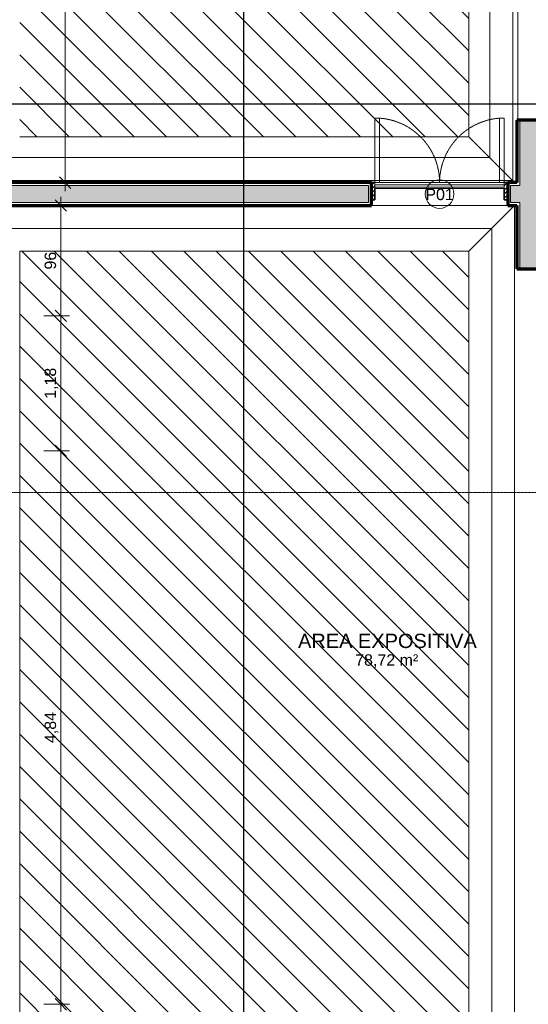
# Model space of a CAD drawing. Header units: millimetres. Extents: x -34717 to 7230, y -21919 to 4394.
# Tile 36 of 48: x -6046 to -1601, y -16603 to -7994. Entities that reach past the tile are written whole.
import ezdxf

# ---------------------------------------------------------------- set-up
doc = ezdxf.new("R2010")
doc.units = ezdxf.units.MM
doc.linetypes.add('_Tracejado pequeno', pattern=[2.25, 1.5, -0.75])
doc.linetypes.add('_Traço - ponto', pattern=[16, 12, -2, 0, -2])
for name, color, linetype, lineweight in [('A-ANNO-DIMS', 211, 'Continuous', 9), ('A-ANNO-DIMS-50', 211, 'Continuous', 9), ('A-AREA-IDEN', 2, 'Continuous', 9), ('A-DOOR', 31, 'Continuous', 18), ('A-DOOR-HDLN', 31, '_Tracejado pequeno', 18), ('A-DOOR-IDEN', 31, 'Continuous', 9), ('A-FLOR', 192, 'Continuous', 18), ('A-FLOR-PATT', 8, 'Continuous', 18), ('A-WALL', 113, 'Continuous', 18), ('A-WALL-PATT', 111, 'Continuous', 70), ('G-ANNO-SYMB', 111, 'Continuous', 9), ('S-GRID', 1, 'Continuous', 9)]:
    doc.layers.add(name, color=color, linetype=linetype, lineweight=lineweight)
doc.styles.add('Arial_2', font='arial.ttf', dxfattribs={"height": 125})
doc.styles.add('Arial_4', font='arial.ttf', dxfattribs={"height": 100})
doc.dimstyles.new('Diagonal_-_2_0mm_Arial', dxfattribs={"dimscale": 304.8, "dimtxt": 102.02594, "dimasz": 0.328084, "dimexe": 0.246063, "dimexo": 0.0625, "dimgap": 0.024606, "dimtad": 1, "dimlfac": 0.001, "dimrnd": 0.01, "dimzin": 0, "dimdsep": 46, "dimtxsty": 'Arial_4', "dimblk1": 'OBLIQUE', "dimblk2": 'OBLIQUE', "dimsah": 1, "dimcen": 0.09, "dimdle": 0.246063, "dimadec": 0, "dimazin": 0, "dimtfac": 1, "dimtdec": 4, "dimtix": 1, "dimtmove": 0, "dimatfit": 3, "dimfxl": 0.492126, "dimfxlon": 1, "dimtvp": 1, "dimtolj": 1, "dimtzin": 0, "dimarcsym": 2})
doc.dimstyles.new('Diagonal_-_2_0mm_Arial_1', dxfattribs={"dimscale": 304.8, "dimtxt": 102.02594, "dimasz": 0.328084, "dimexe": 0.246063, "dimexo": 0.0625, "dimgap": 0.024606, "dimtad": 1, "dimdec": 0, "dimlfac": 0.1, "dimdsep": 46, "dimtxsty": 'Arial_4', "dimblk1": 'OBLIQUE', "dimblk2": 'OBLIQUE', "dimsah": 1, "dimcen": 0.09, "dimdle": 0.246063, "dimadec": 0, "dimazin": 0, "dimtfac": 1, "dimtdec": 4, "dimtix": 1, "dimtmove": 0, "dimatfit": 3, "dimfxl": 0.492126, "dimfxlon": 1, "dimtvp": 1, "dimtolj": 1, "dimtzin": 0, "dimarcsym": 2})
pattern_1 = [(315, (-7844.11, -11029.7), (141.4214, 141.4214), [])]

# ---------------------------------------------------------------- blocks, each defined once
blk = doc.blocks.new('porta dupla - P01 - 1_19 x 2_60 m-4336734-PLANTA TÉRREO - LAYOUT')
at = {"layer": 'A-DOOR'}
h = blk.add_hatch(dxfattribs=at)
h.set_pattern_fill('FP_13', color=256, style=0, pattern_type=2)
h.set_pattern_definition([(225, (-2376.41, -9518.492), (17.67767, -17.67767), [])])
h.paths.add_polyline_path([(-565, 50), (-595, 50), (-595, -100), (-565, -100), (-565, 39.6)], flags=0)
h.paths.add_polyline_path([(595, 50), (565, 50), (565, -100), (595, -100), (595, 0)], flags=0)
at = {"layer": 'A-DOOR', "lineweight": 35}
for p, q in [((-565, 50), (-595, 50)), ((-565, -50), (-565, 50)), ((595, 50), (565, 50)), ((565, 50), (565, -50)), ((-595, -100), (-565, -100)), ((565, -100), (595, -100))]:
    blk.add_line(p, q, dxfattribs=at)
at = {"layer": 'A-DOOR'}
for p, q in [((-565, -50), (565, -50)), ((-565, -50), (-565, -60)), ((-565, -60), (-565, -80)), ((565, -60), (-565, -60)), ((-565, -80), (-565, -100)), ((565, -80), (-565, -80)), ((565, -50), (565, -60)), ((565, -80), (565, -60)), ((565, -80), (565, -100)), ((-565, -665), (-565, -100)), ((-565, -100), (-525, -100)), ((565, -100), (-565, -100)), ((-525, -100), (-525, -665)), ((525, -100), (525, -665)), ((565, -100), (525, -100)), ((565, -665), (565, -100)), ((-525, -665), (-565, -665)), ((525, -665), (565, -665))]:
    blk.add_line(p, q, dxfattribs=at)
at = {"layer": 'A-DOOR-HDLN'}
for centre, start, end in [((-565, -100), 270, 0), ((565, -100), 180, 270)]:
    blk.add_arc(centre, 565, start, end, dxfattribs=at)
blk = doc.blocks.new('DIMBLOCK30-PLANTA TÉRREO - LAYOUT')
at = {"layer": 'A-ANNO-DIMS-50'}
for p, q in [((-5649.1, -9493.5), (-5649.1, -5592.5)), ((-5799.1, -5667.5), (-5574.1, -5667.5)), ((-5649.1, -5667.5), (-5799.1, -5667.5)), ((-5799.1, -9418.5), (-5574.1, -9418.5)), ((-5649.1, -9418.5), (-5799.1, -9418.5))]:
    blk.add_line(p, q, dxfattribs=at)
at = {"layer": 'A-ANNO-DIMS-50', "lineweight": 18}
for p, q in [((-5649.1, -5667.5), (-5699.1, -5617.5)), ((-5649.1, -5667.5), (-5599.1, -5717.5)), ((-5649.1, -9418.5), (-5699.1, -9368.5)), ((-5649.1, -9418.5), (-5599.1, -9468.5))]:
    blk.add_line(p, q, dxfattribs=at)
at = {"layer": 'A-ANNO-DIMS-50', "color": 0, "insert": (-5791.2, -7678.7), "char_height": 100, "width": 325.653, "attachment_point": 1, "rotation": 90, "line_spacing_factor": 0.941778, "style": 'Arial_4'}
blk.add_mtext('3,75', dxfattribs=at)
blk = doc.blocks.new('_Oblique')
at = {"color": 0, "linetype": 'ByBlock', "lineweight": -2}
blk.add_line((-0.5, -0.5), (0.5, 0.5), dxfattribs=at)
blk = doc.blocks.new('TAG-Porta - Ref_ Porta-2416850-PLANTA TÉRREO - LAYOUT')
at = {"layer": 'A-DOOR-IDEN'}
blk.add_circle((0, 0), 2.5, dxfattribs=at)
blk = doc.blocks.new('DIMBLOCK85-PLANTA TÉRREO - LAYOUT')
at = {"layer": 'A-ANNO-DIMS-50'}
for p, q in [((-5836.3, -16603.5), (-5611.3, -16603.5)), ((-5686.3, -16603.5), (-5836.3, -16603.5)), ((-5686.3, -18028.5), (-5686.3, -16603.5)), ((-5836.3, -17953.5), (-5611.3, -17953.5)), ((-5686.3, -17953.5), (-5836.3, -17953.5))]:
    blk.add_line(p, q, dxfattribs=at)
at = {"layer": 'A-ANNO-DIMS-50', "lineweight": 18}
for p, q in [((-5686.3, -16603.5), (-5736.3, -16553.5)), ((-5686.3, -16603.5), (-5636.3, -16653.5)), ((-5686.3, -17953.5), (-5736.3, -17903.5)), ((-5686.3, -17953.5), (-5636.3, -18003.5))]:
    blk.add_line(p, q, dxfattribs=at)
at = {"layer": 'A-ANNO-DIMS-50', "color": 0, "insert": (-5828.3, -17414.2), "char_height": 100, "width": 325.653, "attachment_point": 1, "rotation": 90, "line_spacing_factor": 0.941778, "style": 'Arial_4'}
blk.add_mtext('1,35', dxfattribs=at)
blk = doc.blocks.new('DIMBLOCK86-PLANTA TÉRREO - LAYOUT')
at = {"layer": 'A-ANNO-DIMS-50'}
for p, q in [((-5836.3, -11763.4), (-5611.3, -11763.4)), ((-5686.3, -11763.4), (-5836.3, -11763.4)), ((-5686.3, -16603.5), (-5686.3, -11763.4)), ((-5836.3, -16603.5), (-5611.3, -16603.5)), ((-5686.3, -16603.5), (-5836.3, -16603.5))]:
    blk.add_line(p, q, dxfattribs=at)
at = {"layer": 'A-ANNO-DIMS-50', "lineweight": 18}
for p, q in [((-5686.3, -11763.4), (-5736.3, -11713.4)), ((-5686.3, -11763.4), (-5636.3, -11813.4)), ((-5686.3, -16603.5), (-5736.3, -16553.5)), ((-5686.3, -16603.5), (-5636.3, -16653.5))]:
    blk.add_line(p, q, dxfattribs=at)
at = {"layer": 'A-ANNO-DIMS-50', "color": 0, "insert": (-5828.3, -14319.1), "char_height": 100, "width": 325.653, "attachment_point": 1, "rotation": 90, "line_spacing_factor": 0.941778, "style": 'Arial_4'}
blk.add_mtext('4,84', dxfattribs=at)
blk = doc.blocks.new('DIMBLOCK87-PLANTA TÉRREO - LAYOUT')
at = {"layer": 'A-ANNO-DIMS-50'}
for p, q in [((-5836.3, -10583.4), (-5611.3, -10583.4)), ((-5686.3, -10583.4), (-5836.3, -10583.4)), ((-5686.3, -11763.4), (-5686.3, -10583.4)), ((-5836.3, -11763.4), (-5611.3, -11763.4)), ((-5686.3, -11763.4), (-5836.3, -11763.4))]:
    blk.add_line(p, q, dxfattribs=at)
at = {"layer": 'A-ANNO-DIMS-50', "lineweight": 18}
for p, q in [((-5686.3, -10583.4), (-5736.3, -10533.4)), ((-5686.3, -10583.4), (-5636.3, -10633.4)), ((-5686.3, -11763.4), (-5736.3, -11713.4)), ((-5686.3, -11763.4), (-5636.3, -11813.4))]:
    blk.add_line(p, q, dxfattribs=at)
at = {"layer": 'A-ANNO-DIMS-50', "color": 0, "insert": (-5828.3, -11309.1), "char_height": 100, "width": 325.653, "attachment_point": 1, "rotation": 90, "line_spacing_factor": 0.941778, "style": 'Arial_4'}
blk.add_mtext('1,18', dxfattribs=at)
blk = doc.blocks.new('DIMBLOCK88-PLANTA TÉRREO - LAYOUT')
at = {"layer": 'A-ANNO-DIMS-50'}
for p, q in [((-5686.3, -10583.4), (-5686.3, -9543.5)), ((-5836.3, -9618.5), (-5611.3, -9618.5)), ((-5686.3, -9618.5), (-5836.3, -9618.5)), ((-5836.3, -10583.4), (-5611.3, -10583.4)), ((-5686.3, -10583.4), (-5836.3, -10583.4))]:
    blk.add_line(p, q, dxfattribs=at)
at = {"layer": 'A-ANNO-DIMS-50', "lineweight": 18}
for p, q in [((-5686.3, -9618.5), (-5736.3, -9568.5)), ((-5686.3, -9618.5), (-5636.3, -9668.5)), ((-5686.3, -10583.4), (-5736.3, -10533.4)), ((-5686.3, -10583.4), (-5636.3, -10633.4))]:
    blk.add_line(p, q, dxfattribs=at)
at = {"layer": 'A-ANNO-DIMS-50', "color": 0, "insert": (-5828.3, -10178.5), "char_height": 100, "width": 186.088, "attachment_point": 1, "rotation": 90, "line_spacing_factor": 0.941778, "style": 'Arial_4'}
blk.add_mtext('96', dxfattribs=at)

msp = doc.modelspace()

# ---------------------------------------------------------------- hatches: boundary and pattern name
at = {"layer": 'A-FLOR-PATT'}
h = msp.add_hatch(dxfattribs=at)
h.set_pattern_fill('FP_38', color=256, style=0, pattern_type=2)
h.set_pattern_definition([(270, (2263.15, -5927.86), (200, 1e-14), [])])
h.paths.add_polyline_path([(-1701.115, -9418.492), (-1701.115, -8873.492), (-1692.167, -8873.492), (-1692.167, -4053.492), (-1701.115, -4053.492), (-1701.115, -3508.492), (-1718.977, -3508.492), (-2121.115, -3883.492), (-2121.115, -9018.492), (-1721.115, -9418.492)], flags=0)
h = msp.add_hatch(dxfattribs=at)
h.set_pattern_fill('FP_25', color=256, style=0, pattern_type=2)
h.set_pattern_definition(pattern_1)
h.paths.add_polyline_path([(-2956.895, -9018.492), (-2121.115, -9018.492), (-2121.115, -3883.492), (-6046.115, -3883.492), (-6046.115, -9018.492), (-5514.659, -9018.492)], flags=0)
h = msp.add_hatch(dxfattribs=at)
h.set_pattern_fill('FP_42', color=256, style=0, pattern_type=2)
h.set_pattern_definition([(0, (-129, 0), (0, 200), [])])
h.paths.add_polyline_path([(-1898.49, -9418.492), (-1721.115, -9418.492), (-2121.115, -9018.492), (-6046.115, -9018.492), (-6421.115, -9393.492), (-6421.115, -9418.492), (-2121.115, -9418.492)], flags=0)
h = msp.add_hatch(dxfattribs=at)
h.set_pattern_fill('FP_32', color=256, style=0, pattern_type=2)
h.set_pattern_definition([(0, (-129, -418.5), (0, 200), [])])
h.paths.add_polyline_path([(-5514.659, -10018.492), (-2121.115, -10018.492), (-1721.115, -9618.492), (-6421.115, -9618.492), (-6421.115, -9643.492), (-6046.115, -10018.492)], flags=0)
h = msp.add_hatch(dxfattribs=at)
h.set_pattern_fill('FP_31', color=256, style=0, pattern_type=2)
h.set_pattern_definition([(90, (-19521.12, -15344.02), (-200, 1e-14), [])])
h.paths.add_polyline_path([(-1721.115, -17998.492), (-1721.115, -9618.492), (-2121.115, -10018.492), (-2121.115, -17598.492), (-1744.644, -17998.492)], flags=0)
h = msp.add_hatch(dxfattribs=at)
h.set_pattern_fill('FP_25', color=256, style=0, pattern_type=2)
h.set_pattern_definition(pattern_1)
h.paths.add_polyline_path([(-4199.688, -17598.492), (-2121.115, -17598.492), (-2121.115, -10018.492), (-6046.115, -10018.492), (-6046.115, -17598.492), (-5514.659, -17598.492)], flags=0)
at = {"layer": 'A-WALL-PATT'}
h = msp.add_hatch(color=256, dxfattribs=at)
h.paths.add_polyline_path([(-1676.115, -10173.492), (-1526.115, -10173.492), (-1526.115, -9593.492), (-1676.115, -9593.492), (-1676.115, -10162.21)], flags=0)
h.paths.add_polyline_path([(-1526.115, -9443.492), (-1526.115, -8873.492), (-1676.115, -8873.492), (-1676.115, -9443.492), (-1569.747, -9443.492)], flags=0)
h = msp.add_hatch(color=256, dxfattribs=at)
h.paths.add_polyline_path([(3022.323, -9593.492), (3023.885, -9593.492), (3023.885, -9443.492), (1033.885, -9443.492), (1033.885, -9593.492), (3001.385, -9593.492)], flags=0)
h.paths.add_polyline_path([(-1569.747, -9593.492), (-516.115, -9593.492), (-516.115, -9443.492), (-1756.409, -9443.492), (-1756.409, -9593.492), (-1676.115, -9593.492)], flags=0)
h.paths.add_polyline_path([(-2996.409, -9593.492), (-2996.409, -9443.492), (-6446.115, -9443.492), (-6446.115, -9593.492), (-5514.659, -9593.492)], flags=0)

# ---------------------------------------------------------------- linework, layer by layer
at = {"layer": 'A-FLOR'}
for p, q in [((-2121.115, -3883.492), (-2121.115, -9018.492)), ((-1692.167, -8873.492), (-1692.167, -4053.492)), ((-2121.115, -9018.492), (-6046.115, -9018.492)), ((-2121.115, -9018.492), (-1721.115, -9418.492)), ((-1721.115, -9618.492), (-2121.115, -10018.492)), ((-1721.115, -17998.492), (-1721.115, -9618.492)), ((-6046.115, -17598.492), (-6046.115, -10018.492)), ((-6046.115, -10018.492), (-2121.115, -10018.492)), ((-2121.115, -10018.492), (-2121.115, -17598.492))]:
    msp.add_line(p, q, dxfattribs=at)
at = {"layer": 'A-WALL', "lineweight": 70}
for p, q in [((-1701.115, -8873.492), (-1701.115, -9418.492)), ((-1501.115, -8873.492), (-1701.115, -8873.492)), ((-2971.409, -9418.492), (-6421.115, -9418.492)), ((-2971.409, -9618.492), (-2971.409, -9418.492)), ((-1701.115, -9418.492), (-1781.409, -9418.492)), ((-1781.409, -9418.492), (-1781.409, -9618.492)), ((-6421.115, -9618.492), (-2971.409, -9618.492)), ((-1781.409, -9618.492), (-1701.115, -9618.492)), ((-1701.115, -9618.492), (-1701.115, -10173.492)), ((-1701.115, -10173.492), (-1501.115, -10173.492))]:
    msp.add_line(p, q, dxfattribs=at)
at = {"layer": 'A-WALL'}
for p, q in [((-1698.615, -8873.492), (-1698.615, -9420.992)), ((-1676.115, -9443.492), (-1676.115, -8873.492)), ((-2996.409, -9443.492), (-6446.115, -9443.492)), ((-2973.909, -9420.992), (-6423.615, -9420.992)), ((-2996.409, -9593.492), (-2996.409, -9443.492)), ((-2973.909, -9615.992), (-2973.909, -9420.992)), ((-1778.909, -9420.992), (-1778.909, -9615.992)), ((-1698.615, -9420.992), (-1778.909, -9420.992)), ((-1756.409, -9443.492), (-1756.409, -9593.492)), ((-1676.115, -9443.492), (-1756.409, -9443.492)), ((-6446.115, -9593.492), (-2996.409, -9593.492)), ((-6423.615, -9615.992), (-2973.909, -9615.992)), ((-1781.409, -9618.492), (-2971.409, -9618.492)), ((-1778.909, -9615.992), (-1698.615, -9615.992)), ((-1756.409, -9593.492), (-1676.115, -9593.492)), ((-1698.615, -9615.992), (-1698.615, -10173.492)), ((-1676.115, -10173.492), (-1676.115, -9593.492))]:
    msp.add_line(p, q, dxfattribs=at)
at = {"layer": 'G-ANNO-SYMB', "lineweight": 25}
for p, q in [((-4087.452, -21119.396), (-4087.452, 2987.802)), ((6430.214, -8732.566), (-33917.121, -8732.566))]:
    msp.add_line(p, q, dxfattribs=at)
at = {"layer": 'S-GRID', "linetype": '_Traço - ponto'}
msp.add_line((6504.181, -12128.492), (-33608.19, -12128.492), dxfattribs=at)

# ---------------------------------------------------------------- block references
at = {"layer": 'A-DOOR', "rotation": 180}
msp.add_blockref('porta dupla - P01 - 1_19 x 2_60 m-4336734-PLANTA TÉRREO - LAYOUT', (-2376.409, -9518.492), dxfattribs=at)
at = {"layer": 'A-DOOR-IDEN', "xscale": 49.99999999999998, "yscale": 49.99999999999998, "zscale": 49.99999999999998}
msp.add_blockref('TAG-Porta - Ref_ Porta-2416850-PLANTA TÉRREO - LAYOUT', (-2376.409, -9518.492), dxfattribs=at)
msp.add_blockref('TAG-Porta - Ref_ Porta-2416850-PLANTA TÉRREO - LAYOUT', (-2376.409, -9518.492), dxfattribs=at)

# ---------------------------------------------------------------- texts
at = {"layer": 'A-AREA-IDEN', "attachment_point": 1}
for s, insert, char_height, width, style in [('AREA EXPOSITIVA', (-3613.57, -13362.874), 125, 1891.9825, 'Arial_2'), ('78,72 m²', (-3114.07, -13542.922), 100, 681.43437, 'Arial_4')]:
    msp.add_mtext(s, dxfattribs=dict(at, insert=insert, char_height=char_height, width=width, style=style))
at = {"layer": 'A-DOOR-IDEN', "insert": (-2500.633, -9471.146), "char_height": 100, "width": 308.64969, "attachment_point": 1, "style": 'Arial_4'}
msp.add_mtext('P01', dxfattribs=at)
msp.add_mtext('P01', dxfattribs=at)

# ---------------------------------------------------------------- dimensions: what is measured, and where the dimension line sits
at = {"layer": 'A-ANNO-DIMS'}
for base, p1, p2, dimstyle, override, picture, middle in [((-5649.147, -5667.521), (-5799.147, -9418.492), (-5799.147, -5667.521), 'Diagonal_-_2_0mm_Arial', {"dimpost": '<>', "dimfxl": 3750.97036}, 'DIMBLOCK30-PLANTA TÉRREO - LAYOUT', (-5707.738, -7543.006)), ((-5686.274, -9618.492), (-5836.274, -10583.366), (-5836.274, -9618.492), 'Diagonal_-_2_0mm_Arial_1', {"dimpost": '<>', "dimfxl": 964.873996}, 'DIMBLOCK88-PLANTA TÉRREO - LAYOUT', (-5744.831, -10100.929)), ((-5686.274, -10583.366), (-5836.274, -11763.366), (-5836.274, -10583.366), 'Diagonal_-_2_0mm_Arial', {"dimpost": '<>', "dimfxl": 1180}, 'DIMBLOCK87-PLANTA TÉRREO - LAYOUT', (-5744.831, -11173.366)), ((-5686.274, -11763.366), (-5836.274, -16603.492), (-5836.274, -11763.366), 'Diagonal_-_2_0mm_Arial', {"dimpost": '<>', "dimfxl": 4840.125986}, 'DIMBLOCK86-PLANTA TÉRREO - LAYOUT', (-5744.831, -14183.429)), ((-5686.274, -16603.492), (-5836.274, -17953.492), (-5836.274, -16603.492), 'Diagonal_-_2_0mm_Arial', {"dimpost": '<>', "dimfxl": 1350}, 'DIMBLOCK85-PLANTA TÉRREO - LAYOUT', (-5744.865, -17278.492))]:
    dim = msp.add_linear_dim(base=base, p1=p1, p2=p2, angle=90, dimstyle=dimstyle, override=override, dxfattribs=at)
    dim.commit()
    dim.dimension.update_dxf_attribs({"geometry": picture, "text_midpoint": middle})

doc.saveas('drawing.dxf')
